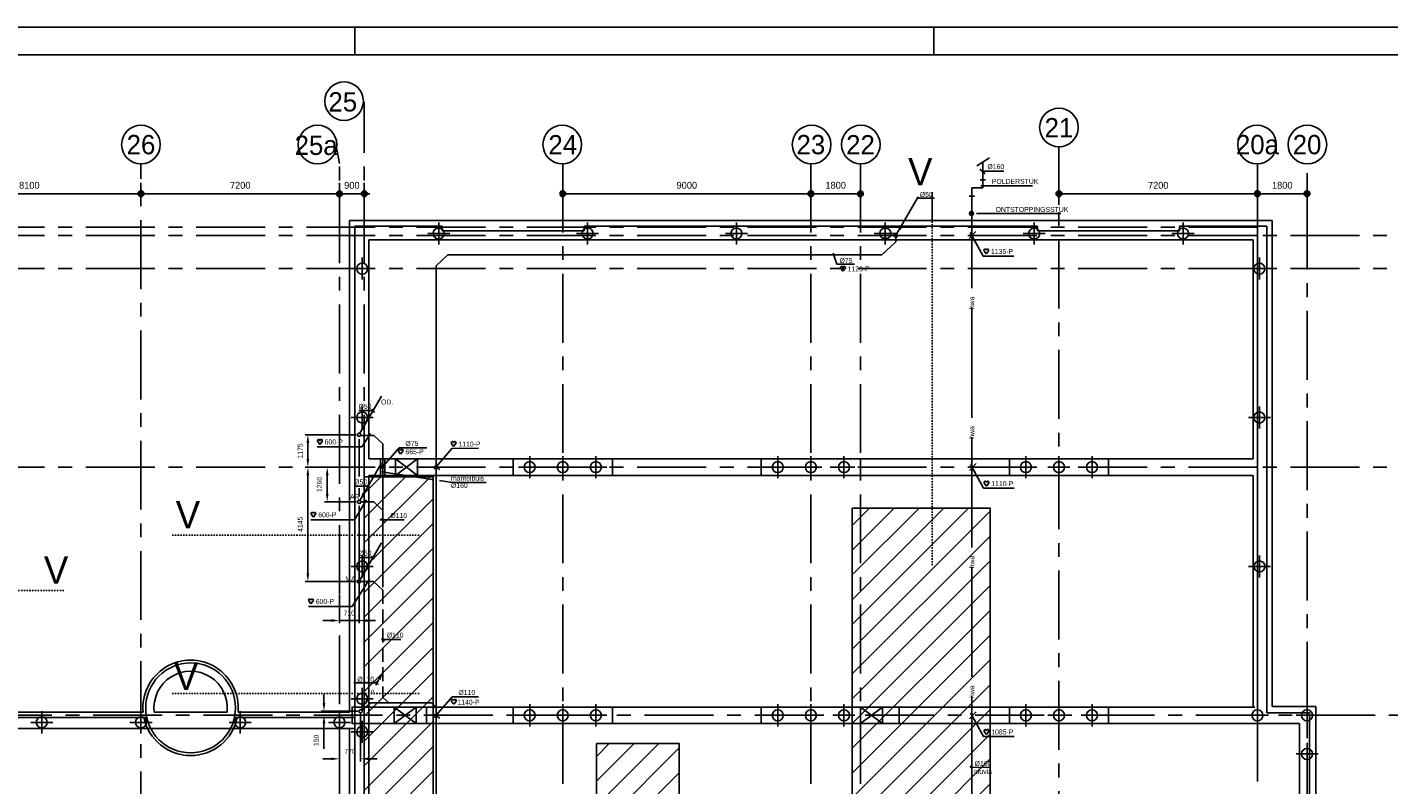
# Model space of a CAD drawing. Extents: x 9010 to 343255, y 15280 to 659207.
# Tile 57 of 76: x 53026 to 102417, y 71910 to 99380. Entities that reach past the tile are written whole.
import ezdxf
from ezdxf.enums import TextEntityAlignment as Align

# ---------------------------------------------------------------- set-up
doc = ezdxf.new("R2010")
doc.units = 0
doc.header["$LTSCALE"] = 100
for name, pattern in [('2322121', [2000, 1000, 1000]), ('2322122', [47, 40, -7]), ('2322123', [45, 5, -2, 5, -2, 5, -2, 5, -2, 5, -2, 5, -5]), ('CENTER2', [11.25, 7.5, -1.25, 1.25, -1.25]), ('CENTER4', [5, 3.125, -0.625, 0.625, -0.625]), ('CENTERX2', [40, 25, -5, 5, -5]), ('DASHDOT', [1, 0.5, -0.25, 0, -0.25]), ('LURETOUR', [6, 4, -2])]:
    doc.linetypes.add(name, pattern=pattern)
doc.layers.get('0').update_dxf_attribs({"linetype": 'CONTINUOUS'})
doc.layers.get('DEFPOINTS').update_dxf_attribs({"linetype": 'CONTINUOUS'})
for name, color, linetype in [('00KAD025', 2, 'CONTINUOUS'), ('00KAD070', 5, 'CONTINUOUS'), ('15', 6, 'CONTINUOUS'), ('19', 2, 'CONTINUOUS'), ('21', 11, 'CONTINUOUS'), ('BL$2----', 7, 'CONTINUOUS'), ('BOUW', 8, 'CONTINUOUS'), ('PAAL_CONT', 1, 'CONTINUOUS'), ('PAAL_HART', 7, 'CONTINUOUS'), ('PAAL_TEKST', 2, 'CONTINUOUS'), ('STRAMIEN', 1, 'CENTER2'), ('WL521---', 4, 'CONTINUOUS'), ('WL5233--', 4, 'CONTINUOUS'), ('WL524---', 4, 'CONTINUOUS'), ('WL532---', 4, 'CONTINUOUS'), ('WL5627--', 4, 'CONTINUOUS'), ('WL570---', 3, 'CONTINUOUS'), ('WL570---_HARTLIJN', 7, 'CONTINUOUS'), ('WL570---_RETOUR', 3, 'CONTINUOUS'), ('WL570---_TOEVOER', 3, 'CONTINUOUS'), ('WM521---', 1, 'CONTINUOUS')]:
    doc.layers.add(name, color=color, linetype=linetype)
doc.styles.add('2MM', font='STRUCT01.shx', dxfattribs={"height": 250})
doc.styles.add('5MM', font='STRUCT01.shx', dxfattribs={"height": 1000})
doc.styles.add('BURO-018', font='BUROFONT.shx', dxfattribs={"height": 180})
doc.styles.add('VAR', font='STRUCT01.shx')
doc.dimstyles.new('CEES', dxfattribs={"dimscale": 100, "dimtxt": 3, "dimasz": 3, "dimexe": 1, "dimexo": 1, "dimgap": 1.5, "dimtad": 0, "dimdec": 0, "dimzin": 0, "dimtxsty": 'BURO-018', "dimcen": -3, "dimdle": 1.25, "dimclrd": 1, "dimclre": 1, "dimclrt": 1, "dimazin": 3, "dimtfac": 0.75, "dimtdec": 0, "dimtofl": 0, "dimtmove": 0, "dimatfit": 3, "dimtvp": 1.5, "dimtolj": 1, "dimtzin": 0})
doc.dimstyles.new('DIM_ORG', dxfattribs={"dimscale": 50, "dimtxt": 2.5, "dimasz": 0.5, "dimexe": 1.25, "dimexo": 0.625, "dimgap": 0.9, "dimtad": 1, "dimdec": 0, "dimrnd": 1, "dimtxsty": '2MM', "dimblk": 'A-DIMDOT', "dimcen": 2.5, "dimse1": 1, "dimse2": 1, "dimclrt": 2, "dimazin": 3, "dimtfac": 1, "dimtdec": 4, "dimtix": 1, "dimtmove": 0, "dimatfit": 3, "dimtvp": 1, "dimtolj": 1, "dimtzin": 0})

# ---------------------------------------------------------------- blocks, each defined once
blk = doc.blocks.new('A0-HOR')
at = {"layer": '00KAD025', "linetype": 'CONTINUOUS'}
for p, q in [((1189, 841), (0, 841)), ((559, 831), (559, 841)), ((769, 831), (769, 841))]:
    blk.add_line(p, q, dxfattribs=at)
at = {"layer": '00KAD070', "linetype": 'CONTINUOUS'}
blk.add_line((1179, 831), (10, 831), dxfattribs=at)
blk = doc.blocks.new('K-PAAL8')
at = {"layer": 'PAAL_CONT'}
blk.add_circle((0, 0), 0.5, dxfattribs=at)
at = {"layer": 'PAAL_HART'}
for p, q in [((-1, 0), (1, 0)), ((0, -1), (0, 1))]:
    blk.add_line(p, q, dxfattribs=at)
at = {"layer": 'PAAL_TEKST', "style": 'VAR', "flags": 1}
for tag, p in [('AFHAKHOOGTE', (0.4, 0.52)), ('INHEINIVO', (0.4, 0.2)), ('LENGTE', (0.4, -0.11)), ('NUMMER', (0.4, -0.43))]:
    blk.add_attdef(tag, p, '', height=0.2, dxfattribs=at)
blk = doc.blocks.new('*X17')
at = {"color": 0}
for p, q in [((38.14, 21), (40.14, 21)), ((38.14, 20.8), (40.14, 20.8)), ((38.14, 20.6), (40.14, 20.6)), ((38.14, 20.4), (40.14, 20.4)), ((38.17, 20.2), (40.11, 20.2)), ((38.28, 21.2), (40, 21.2)), ((38.37, 20), (39.91, 20)), ((38.48, 21.4), (39.8, 21.4)), ((38.57, 19.8), (39.71, 19.8)), ((38.68, 21.6), (39.6, 21.6))]:
    blk.add_line(p, q, dxfattribs=at)
blk = doc.blocks.new('A-DIMDOT')
for p, q in [((0, 2), (0, 4)), ((0, -2), (0, 2)), ((0, -2), (0, -4))]:
    blk.add_line(p, q)
blk.add_lwpolyline([(-0.42, 0.99), (-1, 0.4), (-1, -0.43), (-0.42, -1.01), (0.41, -1.01), (1, -0.43), (1, 0.4), (0.41, 0.99)], close=True)
blk.add_blockref('*X17', (-39.14, -20.66))
blk = doc.blocks.new('*D22')
at = {"layer": '19', "color": 0}
blk.add_line((64253, 93342), (57253, 93342), dxfattribs=at)
at = {"layer": 'DEFPOINTS', "color": 0}
for p in [(57153, 94442), (64353, 94442), (57153, 93342)]:
    blk.add_point(p, dxfattribs=at)
at = {"layer": '19', "color": 0, "xscale": 100, "yscale": 100, "zscale": 100, "rotation": 180}
blk.add_blockref('A-DIMDOT', (57153, 93342), dxfattribs=at)
at = {"layer": '19', "color": 0, "xscale": 100, "yscale": 100, "zscale": 100}
blk.add_blockref('A-DIMDOT', (64353, 93342), dxfattribs=at)
at = {"layer": '19', "color": 2, "insert": (60753, 93647), "char_height": 250, "attachment_point": 5, "style": '2MM'}
blk.add_mtext('\\A1;7200', dxfattribs=at)
blk = doc.blocks.new('*D38')
at = {"layer": '19', "color": 0}
blk.add_line((49153, 93342), (57053, 93342), dxfattribs=at)
at = {"layer": 'DEFPOINTS', "color": 0}
for p in [(49053, 94442), (57153, 94442), (57153, 93342)]:
    blk.add_point(p, dxfattribs=at)
at = {"layer": '19', "color": 0, "xscale": 100, "yscale": 100, "zscale": 100, "rotation": 180}
blk.add_blockref('A-DIMDOT', (49053, 93342), dxfattribs=at)
at = {"layer": '19', "color": 0, "xscale": 100, "yscale": 100, "zscale": 100}
blk.add_blockref('A-DIMDOT', (57153, 93342), dxfattribs=at)
at = {"layer": '19', "color": 2, "insert": (53103, 93647), "char_height": 250, "attachment_point": 5, "style": '2MM'}
blk.add_mtext('\\A1;8100', dxfattribs=at)
blk = doc.blocks.new('*D47')
at = {"layer": '19', "color": 0}
blk.add_line((81553, 93342), (83153, 93342), dxfattribs=at)
at = {"layer": 'DEFPOINTS', "color": 0}
for p in [(81453, 94442), (83253, 94442), (83253, 93342)]:
    blk.add_point(p, dxfattribs=at)
at = {"layer": '19', "color": 0, "xscale": 100, "yscale": 100, "zscale": 100, "rotation": 180}
blk.add_blockref('A-DIMDOT', (81453, 93342), dxfattribs=at)
at = {"layer": '19', "color": 0, "xscale": 100, "yscale": 100, "zscale": 100}
blk.add_blockref('A-DIMDOT', (83253, 93342), dxfattribs=at)
at = {"layer": '19', "color": 2, "insert": (82353, 93647), "char_height": 250, "attachment_point": 5, "style": '2MM'}
blk.add_mtext('\\A1;1800', dxfattribs=at)
blk = doc.blocks.new('*D48')
at = {"layer": '19', "color": 0}
blk.add_line((72553, 93342), (81353, 93342), dxfattribs=at)
at = {"layer": 'DEFPOINTS', "color": 0}
for p in [(72453, 94442), (81453, 94442), (81453, 93342)]:
    blk.add_point(p, dxfattribs=at)
at = {"layer": '19', "color": 0, "xscale": 100, "yscale": 100, "zscale": 100, "rotation": 180}
blk.add_blockref('A-DIMDOT', (72453, 93342), dxfattribs=at)
at = {"layer": '19', "color": 0, "xscale": 100, "yscale": 100, "zscale": 100}
blk.add_blockref('A-DIMDOT', (81453, 93342), dxfattribs=at)
at = {"layer": '19', "color": 2, "insert": (76953, 93647), "char_height": 250, "attachment_point": 5, "style": '2MM'}
blk.add_mtext('\\A1;9000', dxfattribs=at)
blk = doc.blocks.new('*D49')
at = {"layer": '19', "color": 0}
for p, q in [((64253, 93342), (64153, 93342)), ((64353, 93342), (65253, 93342)), ((65353, 93342), (65453, 93342))]:
    blk.add_line(p, q, dxfattribs=at)
at = {"layer": 'DEFPOINTS', "color": 0}
for p in [(64353, 94442), (65253, 94442), (65253, 93342)]:
    blk.add_point(p, dxfattribs=at)
at = {"layer": '19', "color": 0, "xscale": 100, "yscale": 100, "zscale": 100}
blk.add_blockref('A-DIMDOT', (64353, 93342), dxfattribs=at)
at = {"layer": '19', "color": 0, "xscale": 100, "yscale": 100, "zscale": 100, "rotation": 180}
blk.add_blockref('A-DIMDOT', (65253, 93342), dxfattribs=at)
at = {"layer": '19', "color": 2, "insert": (64803, 93647), "char_height": 250, "attachment_point": 5, "style": '2MM'}
blk.add_mtext('\\A1;900', dxfattribs=at)
blk = doc.blocks.new('*D50')
at = {"layer": '19', "color": 0}
blk.add_line((97753, 93342), (99353, 93342), dxfattribs=at)
at = {"layer": 'DEFPOINTS', "color": 0}
for p in [(97653, 94442), (99453, 94442), (99453, 93342)]:
    blk.add_point(p, dxfattribs=at)
at = {"layer": '19', "color": 0, "xscale": 100, "yscale": 100, "zscale": 100, "rotation": 180}
blk.add_blockref('A-DIMDOT', (97653, 93342), dxfattribs=at)
at = {"layer": '19', "color": 0, "xscale": 100, "yscale": 100, "zscale": 100}
blk.add_blockref('A-DIMDOT', (99453, 93342), dxfattribs=at)
at = {"layer": '19', "color": 2, "insert": (98553, 93647), "char_height": 250, "attachment_point": 5, "style": '2MM'}
blk.add_mtext('\\A1;1800', dxfattribs=at)
blk = doc.blocks.new('LDV3121')
at = {"color": 0, "linetype": 'CONTINUOUS'}
blk.add_line((0.25, 0.43), (6.75, 11.69), dxfattribs=at)
blk.add_lwpolyline([(0.25, 0.43, 0, 1, 0), (1.5, 2.6, 1, 1, 0)], format="xyseb", dxfattribs=at)
blk.add_circle((0, 0), 0.5, dxfattribs=at)
blk = doc.blocks.new('LDV1123')
at = {"color": 0, "linetype": 'CONTINUOUS'}
for p, q in [((5.44, 9.42), (4.5, 7.79)), ((6.75, 11.69), (5.81, 10.07)), ((1.56, 2.71), (2.5, 4.33)), ((0.25, 0.43), (1.19, 2.06))]:
    blk.add_line(p, q, dxfattribs=at)
blk.add_lwpolyline([(6.75, 11.69, 0, 1, 0), (5.5, 9.53, 1, 1, 0)], format="xyseb", dxfattribs=at)
blk.add_circle((0, 0), 0.5, dxfattribs=at)
at = {"color": 0, "linetype": 'CONTINUOUS', "style": 'BURO-018'}
blk.add_attdef('LD_TEXT1', text='', height=1.8, dxfattribs=at).set_placement((3.5, 6.06), align=Align.MIDDLE)
blk = doc.blocks.new('HART')
at = {"color": 1}
for q in [(-40, 52), (40, 52)]:
    blk.add_line((0, 0), q, dxfattribs=at)
for centre, start, end in [((-22, 66), 0, 217.1867), ((22, 66), 322.8133, 180)]:
    blk.add_arc(centre, 22.1, start, end, dxfattribs=at)
blk = doc.blocks.new('HARTJE')
at = {"layer": 'WL570---'}
blk.add_blockref('HART', (141, 94), dxfattribs=at)
blk = doc.blocks.new('*D172')
at = {"color": 1, "linetype": 'BYBLOCK'}
for p, q in [((64353, 74478), (64353, 72751)), ((65120, 74478), (65120, 72751)), ((64053, 72851), (63753, 72851)), ((65420, 72851), (65720, 72851))]:
    blk.add_line(p, q, dxfattribs=at)
for points in [[(64053, 72901), (64053, 72801), (64353, 72851)], [(65420, 72901), (65420, 72801), (65120, 72851)]]:
    blk.add_solid(points, dxfattribs=at)
at = {"layer": 'DEFPOINTS', "color": 0, "linetype": 'BYBLOCK'}
for p in [(64353, 74578), (65120, 74578), (64353, 72851)]:
    blk.add_point(p, dxfattribs=at)
at = {"color": 1, "linetype": 'BYBLOCK', "insert": (64736, 73121), "char_height": 180, "attachment_point": 5, "style": 'BURO-018'}
blk.add_mtext('\\A1;770', dxfattribs=at)
blk = doc.blocks.new('*D173')
at = {"color": 1, "linetype": 'BYBLOCK'}
for p, q in [((63791, 74878), (63791, 75178)), ((65020, 74578), (63691, 74578)), ((65020, 74428), (63691, 74428)), ((63791, 74128), (63791, 73208))]:
    blk.add_line(p, q, dxfattribs=at)
for points in [[(63741, 74878), (63841, 74878), (63791, 74578)], [(63741, 74128), (63841, 74128), (63791, 74428)]]:
    blk.add_solid(points, dxfattribs=at)
at = {"layer": 'DEFPOINTS', "color": 0, "linetype": 'BYBLOCK'}
for p in [(63791, 74428), (65120, 74578), (65120, 74428)]:
    blk.add_point(p, dxfattribs=at)
at = {"color": 1, "linetype": 'BYBLOCK', "insert": (63514, 73518), "char_height": 180, "attachment_point": 5, "rotation": 90, "style": 'BURO-018'}
blk.add_mtext('\\A1;150', dxfattribs=at)
blk = doc.blocks.new('*D174')
at = {"color": 1, "linetype": 'BYBLOCK'}
for p, q in [((65062, 79073), (65062, 77765)), ((64353, 78806), (64353, 77765)), ((64053, 77865), (63753, 77865)), ((65362, 77865), (65662, 77865))]:
    blk.add_line(p, q, dxfattribs=at)
for points in [[(64053, 77915), (64053, 77815), (64353, 77865)], [(65362, 77915), (65362, 77815), (65062, 77865)]]:
    blk.add_solid(points, dxfattribs=at)
at = {"layer": 'DEFPOINTS', "color": 0, "linetype": 'BYBLOCK'}
for p in [(65062, 79173), (64353, 78906), (64353, 77865)]:
    blk.add_point(p, dxfattribs=at)
at = {"color": 1, "linetype": 'BYBLOCK', "insert": (64708, 78135), "char_height": 180, "attachment_point": 5, "style": 'BURO-018'}
blk.add_mtext('\\A1;710', dxfattribs=at)
blk = doc.blocks.new('*D175')
at = {"color": 1, "linetype": 'BYBLOCK'}
for p, q in [((64962, 83428), (63807, 83428)), ((63907, 82469), (63907, 83128)), ((64962, 82169), (63807, 82169))]:
    blk.add_line(p, q, dxfattribs=at)
for points in [[(63857, 83128), (63957, 83128), (63907, 83428)], [(63857, 82469), (63957, 82469), (63907, 82169)]]:
    blk.add_solid(points, dxfattribs=at)
at = {"layer": 'DEFPOINTS', "color": 0, "linetype": 'BYBLOCK'}
for p in [(63907, 83428), (65062, 83428), (65062, 82169)]:
    blk.add_point(p, dxfattribs=at)
at = {"color": 1, "linetype": 'BYBLOCK', "insert": (63623, 82798), "char_height": 180, "attachment_point": 5, "rotation": 90, "style": 'BURO-018'}
blk.add_mtext('\\A1;1260', dxfattribs=at)
blk = doc.blocks.new('*D176')
at = {"color": 1, "linetype": 'BYBLOCK'}
for p, q in [((64962, 83428), (63107, 83428)), ((63207, 79581), (63207, 83128)), ((64962, 79281), (63107, 79281))]:
    blk.add_line(p, q, dxfattribs=at)
for points in [[(63157, 83128), (63257, 83128), (63207, 83428)], [(63157, 79581), (63257, 79581), (63207, 79281)]]:
    blk.add_solid(points, dxfattribs=at)
at = {"layer": 'DEFPOINTS', "color": 0, "linetype": 'BYBLOCK'}
for p in [(63207, 83428), (65062, 83428), (65062, 79281)]:
    blk.add_point(p, dxfattribs=at)
at = {"color": 1, "linetype": 'BYBLOCK', "insert": (62930, 81354), "char_height": 180, "attachment_point": 5, "rotation": 90, "style": 'BURO-018'}
blk.add_mtext('\\A1;4145', dxfattribs=at)
blk = doc.blocks.new('*D177')
at = {"color": 1, "linetype": 'BYBLOCK'}
for p, q in [((64962, 84604), (63107, 84604)), ((63207, 84304), (63207, 83728)), ((64962, 83428), (63107, 83428))]:
    blk.add_line(p, q, dxfattribs=at)
for points in [[(63157, 84304), (63257, 84304), (63207, 84604)], [(63157, 83728), (63257, 83728), (63207, 83428)]]:
    blk.add_solid(points, dxfattribs=at)
at = {"layer": 'DEFPOINTS', "color": 0, "linetype": 'BYBLOCK'}
for p in [(65062, 84604), (63207, 83428), (65062, 83428)]:
    blk.add_point(p, dxfattribs=at)
at = {"color": 1, "linetype": 'BYBLOCK', "insert": (62929, 84016), "char_height": 180, "attachment_point": 5, "rotation": 90, "style": 'BURO-018'}
blk.add_mtext('\\A1;1175', dxfattribs=at)
blk = doc.blocks.new('*D194')
at = {"layer": '19', "color": 0}
blk.add_line((90553, 93342), (97553, 93342), dxfattribs=at)
at = {"layer": 'DEFPOINTS', "color": 0}
for p in [(90453, 94442), (97653, 94442), (97653, 93342)]:
    blk.add_point(p, dxfattribs=at)
at = {"layer": '19', "color": 0, "xscale": 100, "yscale": 100, "zscale": 100, "rotation": 180}
blk.add_blockref('A-DIMDOT', (90453, 93342), dxfattribs=at)
at = {"layer": '19', "color": 0, "xscale": 100, "yscale": 100, "zscale": 100}
blk.add_blockref('A-DIMDOT', (97653, 93342), dxfattribs=at)
at = {"layer": '19', "color": 2, "insert": (94053, 93647), "char_height": 250, "attachment_point": 5, "style": '2MM'}
blk.add_mtext('\\A1;7200', dxfattribs=at)
blk = doc.blocks.new('LU-1D-K-A0')
at = {"color": 0, "linetype": 'CONTINUOUS'}
for p, q in [((-0.5, 80), (0.5, 80)), ((-0.5, -80), (0.5, -80))]:
    blk.add_line(p, q, dxfattribs=at)
at = {"layer": 'WL570---_HARTLIJN', "linetype": 'CENTER2'}
blk.add_line((-0.5, 0), (0.5, 0), dxfattribs=at)
blk = doc.blocks.new('2322122-5')
at = {"layer": 'WM521---', "color": 0, "style": 'BURO-018'}
for rotation, p in [(90, (87290, 89385)), (90, (47146, 84383)), (90, (87290, 84685)), (90, (87290, 79985)), (90, (47146, 79683)), (90, (87290, 75285)), (90, (41626, 70763)), (315, (89882, 68526))]:
    blk.add_text('hwa', height=180, rotation=rotation, dxfattribs=at).set_placement(p, align=Align.MIDDLE)

msp = doc.modelspace()

# ---------------------------------------------------------------- hatches: boundary and pattern name
at = {"layer": '15'}
h = msp.add_hatch(dxfattribs=at)
h.set_pattern_fill('ANSI31', color=8, scale=200, style=0)
h.set_pattern_definition([(45, (32852.9, 25827.6), (-449.013, 449.013), [])])
h.paths.add_polyline_path([(83532.9, 52927.6), (89143.2, 52927.6), (89143.2, 54927.6), (83532.9, 54927.6), (83532.9, 59077.6), (65252.9, 59077.6), (65252.9, 83077.6), (67752.9, 83077.6), (67752.9, 61277.6), (72752.9, 61277.6), (72752.9, 66021.3), (73678.4, 66021.3), (73678.4, 73400.3), (76678.4, 73400.3), (76678.4, 61277.6), (82952.9, 61277.6), (82952.9, 81942.7), (87952.9, 81942.7), (87952.9, 70627.6), (93268.6, 70627.6), (93268.6, 61027.6), (99172.9, 61027.6), (99172.9, 58527.6), (93268.6, 58527.6), (93268.6, 52927.6), (99022.9, 52927.6), (99022.9, 49227.6), (93268.6, 49227.6), (93268.6, 42227.6), (99022.9, 42227.6), (99022.9, 39227.6), (93722.9, 39227.6), (93722.9, 36227.6), (99022.9, 36227.6), (99022.9, 33227.6), (93722.9, 33227.6), (93722.9, 26257.8), (90152.9, 26257.8), (90152.9, 26107.6), (83532.9, 26107.6), (83532.9, 39227.6), (88032.9, 39227.6), (88032.9, 49227.6), (83532.9, 49227.6)])

# ---------------------------------------------------------------- linework, layer by layer
at = {"layer": '15', "color": 8}
for p, q in [((98192.9, 74747.6), (99772.9, 74747.6)), ((99772.9, 74747.6), (99772.9, 36227.6)), ((97992.9, 74517.6), (99542.9, 74517.6)), ((99172.9, 74127.6), (99172.9, 65727.6)), ((99542.9, 74517.6), (99542.9, 38202.6))]:
    msp.add_line(p, q, dxfattribs=at)
at = {"layer": '21', "linetype": 'DASHDOT'}
for p, q in [((85848.8, 79870.9), (85848.8, 93401.5)), ((58282.2, 80963.1), (67284.4, 80963.1)), ((46295.1, 78954.4), (54373.5, 78954.4)), ((58282.2, 75214.9), (67284.4, 75214.9))]:
    msp.add_line(p, q, dxfattribs=at)
at = {"layer": 'BOUW', "linetype": 'CONTINUOUS'}
for p, q in [((85848.8, 93401.5), (85848.8, 92349.4)), ((64712.9, 92367.6), (98192.9, 92367.6)), ((64712.9, 74547.6), (64712.9, 92367.6)), ((98192.9, 92367.6), (98192.9, 74747.6)), ((64912.9, 92167.6), (68077.9, 92167.6)), ((64912.9, 74407.6), (64912.9, 92167.6)), ((68077.9, 92002.6), (68077.9, 92167.6)), ((68077.9, 92002.6), (73227.9, 92002.6)), ((73227.9, 92002.6), (73227.9, 92167.6)), ((73227.9, 92167.6), (89677.9, 92167.6)), ((89677.9, 92002.6), (89677.9, 92167.6)), ((89677.9, 92002.6), (94827.9, 92002.6)), ((94827.9, 92002.6), (94827.9, 92167.6)), ((94827.9, 92167.6), (97992.9, 92167.6)), ((97992.9, 92167.6), (97992.9, 74517.6)), ((65412.9, 83727.6), (65412.9, 91667.6)), ((65412.9, 91667.6), (97492.9, 91667.6)), ((97492.9, 91667.6), (97492.9, 83727.6)), ((65412.9, 83727.6), (97492.9, 83727.6)), ((66382.3, 83729.3), (67182.3, 83129.3)), ((66382.3, 83129.3), (67180, 83727.6)), ((66384.2, 83129.3), (66384.2, 83727.6)), ((67182.3, 83129.3), (67182.3, 83729.3)), ((70652.9, 83127.6), (70652.9, 83727.6)), ((74252.9, 83727.6), (74252.9, 83127.6)), ((79652.9, 83127.6), (79652.9, 83727.6)), ((83252.9, 83727.6), (83252.9, 83127.6)), ((88652.9, 83127.6), (88652.9, 83727.6)), ((92252.9, 83727.6), (92252.9, 83127.6)), ((65412.9, 74727.6), (65412.9, 83127.6)), ((65412.9, 83127.6), (97492.9, 83127.6)), ((97492.9, 83127.6), (97492.9, 74727.6)), ((97552.9, 74727.6), (65412.9, 74727.6)), ((65415.1, 74127.6), (65415.1, 74727.6)), ((66332.1, 74127.6), (67132.1, 74727.6)), ((66332.1, 74727.6), (67132.1, 74127.6)), ((66340.7, 74127.6), (66340.7, 74727.6)), ((67132.1, 74127.6), (67132.1, 74727.6)), ((67506, 74127.6), (67506, 74727.6)), ((70652.9, 74127.6), (70652.9, 74727.6)), ((74252.9, 74727.6), (74252.9, 74127.6)), ((79652.9, 74127.6), (79652.9, 74727.6)), ((83252.9, 74727.6), (84052.9, 74127.6)), ((83252.9, 74127.6), (84052.9, 74727.6)), ((83252.9, 74727.6), (83252.9, 74127.6)), ((84052.9, 74127.6), (84052.9, 74727.6)), ((84652.9, 74127.6), (84652.9, 74727.6)), ((88652.9, 74127.6), (88652.9, 74727.6)), ((92252.9, 74727.6), (92252.9, 74127.6)), ((57361.1, 74347.6), (49392.9, 74347.6)), ((57229.6, 74547.6), (49592.9, 74547.6)), ((60545.1, 74347.6), (64912.9, 74347.6)), ((60676.6, 74547.6), (64712.9, 74547.6)), ((64912.9, 73997.6), (64912.9, 74407.6)), ((65382.9, 74127.6), (99172.9, 74127.6)), ((65412.9, 65383.1), (65412.9, 74127.6)), ((97602.9, 74137.6), (97602.9, 74127.6)), ((57394.1, 73947.6), (49152.9, 73947.6)), ((57394.1, 73947.6), (60512.1, 73947.6)), ((64912.9, 73947.6), (60512.1, 73947.6)), ((64712.9, 67527.6), (64712.9, 73947.6))]:
    msp.add_line(p, q, dxfattribs=at)
for points in [[(65252.9, 59077.6), (65252.9, 83077.6), (67752.9, 83077.6), (67752.9, 61277.6)], [(82952.9, 61277.6), (82952.9, 81942.7), (87952.9, 81942.7), (87952.9, 70627.6)], [(65412.9, 74727.6), (64812.9, 74727.6), (64812.9, 74127.6), (65382.9, 74127.6)], [(80270.5, 58337.6), (64872.9, 58337.6), (64872.9, 61427.6), (64912.9, 61427.6), (64912.9, 73997.6)], [(73678.4, 66021.3), (73678.4, 73400.3), (76678.4, 73400.3), (76678.4, 61277.6)]]:
    msp.add_lwpolyline(points, dxfattribs=at)
msp.add_lwpolyline([(57631.6, 74547.6), (60274.6, 74547.6, 1.1199274)], format="xyb", close=True, dxfattribs=at)
msp.add_circle((58953.1, 74697.6), 1630, dxfattribs=at)
for start, end in [(355.02591, 184.97409), (191.6722, 348.3278)]:
    msp.add_arc((58953.1, 74697.6), 1730, start, end, dxfattribs=at)
at = {"layer": 'STRAMIEN', "linetype": 'CONTINUOUS'}
msp.add_line((64252.9, 94941.5), (64352.9, 94441.5), dxfattribs=at)
at = {"layer": 'STRAMIEN', "linetype": 'CENTERX2'}
for points in [[(65252.9, 54827.6), (65252.9, 96668)], [(90452.9, 25176.5), (90452.9, 95037.3)], [(57152.9, 53886.1), (57152.9, 94441.5)], [(64352.9, 54827.6), (64352.9, 94441.5)], [(72452.9, 94441.5), (72452.9, 53886.1)], [(81452.9, 94441.5), (81452.9, 53886.1)], [(83252.9, 94441.5), (83252.9, 51844.8)], [(99452.9, 22593.7), (99452.9, 94441.5)], [(97652.9, 92127.6), (17430.3, 92127.6)], [(97652.9, 91827.6), (17430.3, 91827.6)], [(109352.5, 91827.6), (97652.9, 91827.6)], [(97652.9, 90627.6), (17430.3, 90627.6)], [(109352.5, 90627.6), (97652.9, 90627.6)], [(97652.9, 83427.6), (15417.8, 83427.6)], [(109352.5, 83427.6), (97652.9, 83427.6)], [(15417.8, 74427.6), (109352.5, 74427.6)]]:
    msp.add_lwpolyline(points, dxfattribs=at)
at = {"layer": 'STRAMIEN', "linetype": 'CONTINUOUS'}
msp.add_lwpolyline([(97652.9, 94441.5), (97652.9, 72029.9)], dxfattribs=at)
for centre in [(64520.6, 96700.7), (90452.1, 95745.5), (57150.2, 95126.1), (63557.8, 95126.1), (72435, 95126.1), (81479.7, 95126.1), (83266.3, 95126.1), (97638, 95126.1), (99464.2, 95126.1)]:
    msp.add_circle(centre, 700, dxfattribs=at)
at = {"layer": 'WL521---', "linetype": '2322122'}
msp.add_line((87289.7, 71117.8), (87289.7, 93551.6), dxfattribs=at)
at = {"layer": 'WL5233--', "linetype": '2322123'}
for p, q in [((65922.2, 79580.9), (65923, 78970.5)), ((65923, 78970.5), (65928.4, 75071.4))]:
    msp.add_line(p, q, dxfattribs=at)
at = {"layer": 'WL524---', "color": 4, "linetype": '2322121'}
for p, q in [((87690.2, 93551.6), (87690.2, 94496.3)), ((67855.1, 59943.5), (67855.1, 90731.7)), ((65922.2, 79580.9), (65922.2, 84270.7))]:
    msp.add_line(p, q, dxfattribs=at)
at = {"layer": 'WL524---', "linetype": '2322121'}
for p, q in [((87790.2, 93851.6), (87590.2, 93851.6)), ((87690.2, 93551.6), (87289.7, 93551.6)), ((87390.2, 93251.6), (87190.2, 93251.6)), ((84026.6, 91129.3), (84534.3, 91597.1)), ((84534.3, 91597.1), (84534.3, 91747.5)), ((67855.1, 90731.7), (68286.5, 91129.3)), ((84026.6, 91129.3), (68286.5, 91129.3)), ((65131.2, 84569.5), (65598, 84569.5)), ((65598, 84569.5), (65922.2, 84270.7)), ((65127.5, 82165.3), (65594.2, 82165.3)), ((65594.2, 82165.3), (65918.4, 81866.6)), ((65124.7, 79276.1), (65591.4, 79276.1)), ((65591.4, 79276.1), (65923, 78970.5)), ((65188.3, 74632.7), (65491, 74876.1)), ((65491, 74876.1), (67691.8, 74876.1)), ((65928.4, 75071.4), (66140.4, 74876.1)), ((67691.8, 74876.1), (67855.1, 74725.5))]:
    msp.add_line(p, q, dxfattribs=at)
at = {"layer": 'WL524---', "color": 1}
for p, q in [((87198.2, 91721.1), (87443.3, 91975.5)), ((87207.9, 83302), (87453, 83556.4)), ((87208, 74296), (87453.1, 74550.5))]:
    msp.add_line(p, q, dxfattribs=at)
at = {"layer": 'WL5627--', "color": 1}
for p, q in [((65062.3, 83086.7), (65062.3, 84445.8)), ((65062.3, 82361), (65062.3, 82659.6)), ((65062.3, 79073.3), (65062.3, 82021.4)), ((64352.9, 77864.8), (65109.9, 77864.8))]:
    msp.add_line(p, q, dxfattribs=at)
at = {"layer": 'WL570---_HARTLIJN', "color": 1, "linetype": 'CONTINUOUS'}
for p, q in [((87472.6, 94359.9), (87932.7, 94648.2)), ((87587.2, 94235.5), (87771.8, 94064.9)), ((88450.5, 94156.2), (87645.8, 94156.7)), ((85943.7, 93187.2), (85308.3, 93187.2)), ((82398, 90792.3), (82258.6, 91191)), ((83033.4, 90792.3), (82398, 90792.3)), ((65599.2, 85476.4), (65053.6, 85476.4)), ((65524.8, 85526), (65623.9, 85414.5)), ((65440.7, 82735.2), (64895.2, 82735.2)), ((65353.9, 82784.7), (65453.1, 82673.2)), ((66701, 81515.3), (65816.8, 81519.6)), ((65869.6, 81571.1), (65968.8, 81459.6)), ((65599.2, 80154), (65053.6, 80154)), ((65512.4, 80203.6), (65611.6, 80092)), ((66583.9, 77172.2), (65878.2, 77172.6)), ((65890.6, 77226.4), (65989.8, 77114.8)), ((65749.4, 75611.5), (64876.3, 75611.1)), ((65668.6, 75660), (65767.8, 75548.4)), ((87214.3, 72599), (87313.5, 72487.4)), ((87972.4, 72540.9), (87236.2, 72542.4))]:
    msp.add_line(p, q, dxfattribs=at)
at = {"layer": 'WL570---_TOEVOER', "color": 1}
for p, q in [((87235.9, 91937.8), (87707.3, 91080.4)), ((87707.3, 91080.4), (88819.8, 91080.4)), ((87245.6, 83518.7), (87717, 82661.2)), ((67714.6, 82982.6), (65894.2, 83252.3)), ((68442.1, 82874.8), (67977.1, 82943.7)), ((87717, 82661.2), (88829.5, 82661.2)), ((87245.7, 74512.8), (87717.1, 73655.3)), ((87717.1, 73655.3), (88829.6, 73655.3))]:
    msp.add_line(p, q, dxfattribs=at)
at = {"layer": 'WM521---'}
for p, q in [((87613.7, 93629.9), (89493.2, 93629.9)), ((87460.8, 92629.3), (90519.7, 92629.3)), ((65472.7, 84644.8), (65163.9, 84159.8)), ((65163.9, 84159.8), (63549.6, 84159.8)), ((65868.7, 83378.7), (66515.7, 84133.1)), ((67791.6, 83357.4), (68438.6, 84111.8)), ((68440.9, 84109.6), (69392, 84112.3)), ((65813.1, 83512.6), (66010.8, 83386.9)), ((67791.6, 83465.1), (67989.3, 83339.4)), ((68442.1, 82874.8), (69669, 82874.8)), ((65329, 82237.8), (64897.6, 81519.3)), ((64897.6, 81519.3), (63316, 81519.3)), ((65436.8, 79363.7), (64807.7, 78375.8)), ((64807.7, 78375.8), (63226.1, 78375.8)), ((67791.6, 74346.2), (68438.6, 75100.6)), ((68440.9, 75098.5), (69392, 75101.1)), ((67791.6, 74453.9), (67989.3, 74328.2))]:
    msp.add_line(p, q, dxfattribs=at)
at = {"layer": 'WM521---', "linetype": 'CONTINUOUS'}
msp.add_line((84071.7, 91727.9), (84218.6, 91727.9), dxfattribs=at)
at = {"layer": 'WM521---', "color": 1}
msp.add_line((66515.7, 84133.1), (67517.3, 84133.1), dxfattribs=at)
at = {"layer": 'WM521---', "const_width": 100}
msp.add_lwpolyline([(87229.3, 92629.5, 1), (87329.3, 92629.5, 1)], format="xyb", close=True, dxfattribs=at)

# ---------------------------------------------------------------- block references
at = {"layer": '15', "color": 8, "xscale": 400, "yscale": 400, "zscale": 400}
for p in [(99452.9, 74427.6), (99452.9, 73027.6)]:
    msp.add_blockref('K-PAAL8', p, dxfattribs=at)
at = {"layer": 'BL$2----', "xscale": 100, "yscale": 100, "zscale": 100}
msp.add_blockref('A0-HOR', (9010.1, 15280.4), dxfattribs=at)
at = {"layer": 'BOUW', "linetype": 'CONTINUOUS', "xscale": 400, "yscale": 400, "zscale": 400}
for p in [(67952.9, 91902.6), (73352.9, 91902.6), (78752.9, 91902.6), (84152.9, 91902.6), (89552.9, 91897.6), (94952.9, 91902.6), (65177.9, 90627.6), (97722.9, 90627.6), (65177.9, 85227.6), (97722.9, 85227.6), (71252.9, 83427.6), (72452.9, 83427.6), (73652.9, 83427.6), (80252.9, 83427.6), (81452.9, 83427.6), (82652.9, 83427.6), (89252.9, 83427.6), (90452.9, 83427.6), (91652.9, 83427.6), (65177.9, 79827.6), (97727.9, 79827.6), (65177.9, 75027.6), (71252.9, 74427.6), (72452.9, 74427.6), (73652.9, 74427.6), (80252.9, 74427.6), (81452.9, 74427.6), (82652.9, 74427.6), (89252.9, 74427.6), (90452.9, 74427.6), (91652.9, 74427.6), (97652.9, 74427.6), (53553.1, 74172.6), (57153.1, 74172.6), (60753.1, 74172.6), (64353.1, 74172.6), (65177.9, 73827.6)]:
    msp.add_blockref('K-PAAL8', p, dxfattribs=at)
at = {"layer": 'WL5233--', "color": 2}
ref = msp.add_blockref('LDV1123', (65120, 74577.8), dxfattribs=dict(at, xscale=121.5, yscale=121.5, zscale=121.5))
ref.add_attrib('LD_TEXT1', 'o', dxfattribs={"layer": '0', "color": 1, "linetype": 'CONTINUOUS', "height": 145.8, "style": 'BURO-018'}).set_placement((65545.3, 75314.4), align=Align.MIDDLE)
at = {"layer": 'WL524---', "color": 2, "xscale": 120, "yscale": 120, "zscale": 120}
for p in [(84534.3, 91827.6), (65062.3, 84603.5), (65062.3, 82168.7), (65062.3, 79281.1)]:
    msp.add_blockref('LDV3121', p, dxfattribs=at)
at = {"layer": 'WL570---_RETOUR', "linetype": 'LURETOUR', "xscale": 600.5767790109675, "rotation": 90}
msp.add_blockref('LU-1D-K-A0', (65922.2, 83427.9), dxfattribs=at)
at = {"layer": 'WL570---_TOEVOER', "xscale": 2, "yscale": 2, "zscale": 2}
for p in [(87531.8, 90973.9), (82335.9, 90340.9), (63360.8, 84066.9), (66290.4, 83710.8), (68213.3, 83991.7), (87541.5, 82554.8), (63127.2, 81426.4), (63037.3, 78283), (68218.4, 74641.6), (87541.6, 73548.9)]:
    msp.add_blockref('HARTJE', p, dxfattribs=at)
at = {"layer": 'WM521---'}
msp.add_blockref('2322122-5', (0, 0), dxfattribs=at)

# ---------------------------------------------------------------- texts
at = {"layer": '21', "style": '5MM'}
for p in [(84975.8, 93643.3), (58409.6, 81205.2), (53627.5, 79196.5)]:
    msp.add_text('V', height=1000, dxfattribs=at).set_placement(p)
at = {"layer": 'BOUW', "linetype": 'CONTINUOUS', "style": '5MM'}
msp.add_text('V', height=1000, dxfattribs=at).set_placement((58345.2, 75347.6))
at = {"layer": 'STRAMIEN', "linetype": 'CONTINUOUS', "style": '5MM'}
for s, p in [('25', (64473.1, 96674.8)), ('21', (90452.9, 95743.5)), ('26', (57152.9, 95124.1)), ('25a', (63506.9, 95100.2)), ('24', (72452.9, 95124.1)), ('23', (81452.9, 95124.1)), ('22', (83252.9, 95124.1)), ('20a', (97652.9, 95124.1)), ('20', (99452.9, 95124.1))]:
    msp.add_text(s, height=700, dxfattribs=at).set_placement(p, align=Align.MIDDLE)
at = {"layer": 'WL532---', "color": 1, "style": 'BURO-018'}
for s, p in [('OD.', (65860.3, 85700.5)), ('MA.', (64564.2, 79290.8))]:
    msp.add_text(s, height=180, dxfattribs=at).set_placement(p)
at = {"layer": 'WL570---_HARTLIJN', "color": 1, "linetype": 'CENTER4', "style": 'BURO-018'}
for s, p in [('%%c160', (87859.4, 94237.4)), ('%%c50', (85404, 93226.9)), ('%%c75', (82493.7, 90831.9)), ('%%c50', (65044.1, 85541.2)), ('%%c50', (64885.6, 82799.9)), ('%%c110', (66199.5, 81587.2)), ('%%c50', (65044.1, 80218.8)), ('%%c110', (66066.6, 77246.1)), ('%%c110', (65000.7, 75646.4)), ('%%c160', (87390.9, 72593.8)), ('pluvia', (87372.6, 72301.3))]:
    msp.add_text(s, height=180, dxfattribs=at).set_placement(p)
at = {"layer": 'WL570---_TOEVOER', "color": 1, "style": 'BURO-018'}
for s, p in [('1135-P', (87986.8, 91159.3)), ('1120-P', (82790.8, 90526.3)), ('600-P', (63815.8, 84252.3)), ('%%C75', (66745.4, 84198.4)), ('665-P', (66745.4, 83896.2)), ('1110-P', (68668.3, 84177.1)), ('mantelbuis', (68397.8, 82940.6)), ('%%C160', (68397.8, 82675.3)), ('1110-P', (87996.5, 82740.2)), ('600-P', (63582.1, 81611.8)), ('600-P', (63492.3, 78468.4)), ('%%C110', (68668.3, 75165.9)), ('1140-P', (68633.2, 74814.9)), ('1085-P', (87996.6, 73734.3))]:
    msp.add_text(s, height=180, dxfattribs=at).set_placement(p)
at = {"layer": 'WM521---', "color": 1, "style": 'BURO-018'}
for s, p in [('POLDERSTUK', (88019.8, 93700.2)), ('ONTSTOPPINGSSTUK', (88154.4, 92682.2)), ('AR.', (64735.8, 82260.9))]:
    msp.add_text(s, height=180, dxfattribs=at).set_placement(p)

# ---------------------------------------------------------------- dimensions: what is measured, and where the dimension line sits
at = {"layer": '19'}
for base, p1, p2, picture, middle in [((57152.9, 93341.5), (49052.9, 94441.5), (57152.9, 94441.5), '*D38', (53102.9, 93646.5)), ((57152.9, 93341.5), (64352.9, 94441.5), (57152.9, 94441.5), '*D22', (60752.9, 93646.5)), ((65252.9, 93341.5), (64352.9, 94441.5), (65252.9, 94441.5), '*D49', (64802.9, 93646.5)), ((81452.9, 93341.5), (72452.9, 94441.5), (81452.9, 94441.5), '*D48', (76952.9, 93646.5)), ((83252.9, 93341.5), (81452.9, 94441.5), (83252.9, 94441.5), '*D47', (82352.9, 93646.5)), ((97652.9, 93341.5), (90452.9, 94441.5), (97652.9, 94441.5), '*D194', (94052.9, 93646.5)), ((99452.9, 93341.5), (97652.9, 94441.5), (99452.9, 94441.5), '*D50', (98552.9, 93646.5))]:
    dim = msp.add_linear_dim(base=base, p1=p1, p2=p2, dimstyle='DIM_ORG', override={"dimscale": 200}, dxfattribs=at)
    dim.commit()
    dim.dimension.update_dxf_attribs({"geometry": picture, "text_midpoint": middle})
at = {"layer": 'WL5627--', "color": 1}
dim = msp.add_linear_dim(base=(63206.8, 83427.6), p1=(65062.3, 84603.5), p2=(65062.3, 83427.6), angle=90, text='1175', dimstyle='CEES', dxfattribs=at)
dim.commit()
dim.dimension.update_dxf_attribs({"geometry": '*D177', "text_midpoint": (62929.5, 84015.5)})
at = {"layer": 'WL5627--'}
for base, p1, text, picture, middle in [((63207.4, 83427.6), (65062.3, 79281.1), '4145', '*D176', (62930.1, 81354.3)), ((63906.7, 83427.6), (65062.3, 82168.7), '1260', '*D175', (63622.9, 82798.1))]:
    dim = msp.add_linear_dim(base=base, p1=p1, p2=(65062.3, 83427.6), angle=90, text=text, dimstyle='CEES', dxfattribs=at)
    dim.commit()
    dim.dimension.update_dxf_attribs({"geometry": picture, "text_midpoint": middle})
at = {"layer": 'WL5627--', "color": 1}
dim = msp.add_linear_dim(base=(64352.9, 77864.8), p1=(65062.3, 79173.3), p2=(64352.9, 78905.7), text='710', dimstyle='CEES', dxfattribs=at)
dim.commit()
dim.dimension.update_dxf_attribs({"geometry": '*D174', "text_midpoint": (64707.6, 78135)})
at = {"layer": 'WL5627--'}
dim = msp.add_linear_dim(base=(63791, 74427.6), p1=(65120, 74577.8), p2=(65120, 74427.6), angle=90, dimstyle='CEES', dxfattribs=at)
dim.commit()
dim.dimension.update_dxf_attribs({"geometry": '*D173', "text_midpoint": (63513.6, 73517.6)})
dim = msp.add_linear_dim(base=(64352.9, 72850.9), p1=(65120, 74577.8), p2=(64352.9, 74577.8), text='770', dimstyle='CEES', dxfattribs=at)
dim.commit()
dim.dimension.update_dxf_attribs({"geometry": '*D172', "text_midpoint": (64736.5, 73121)})

doc.saveas('drawing.dxf')
